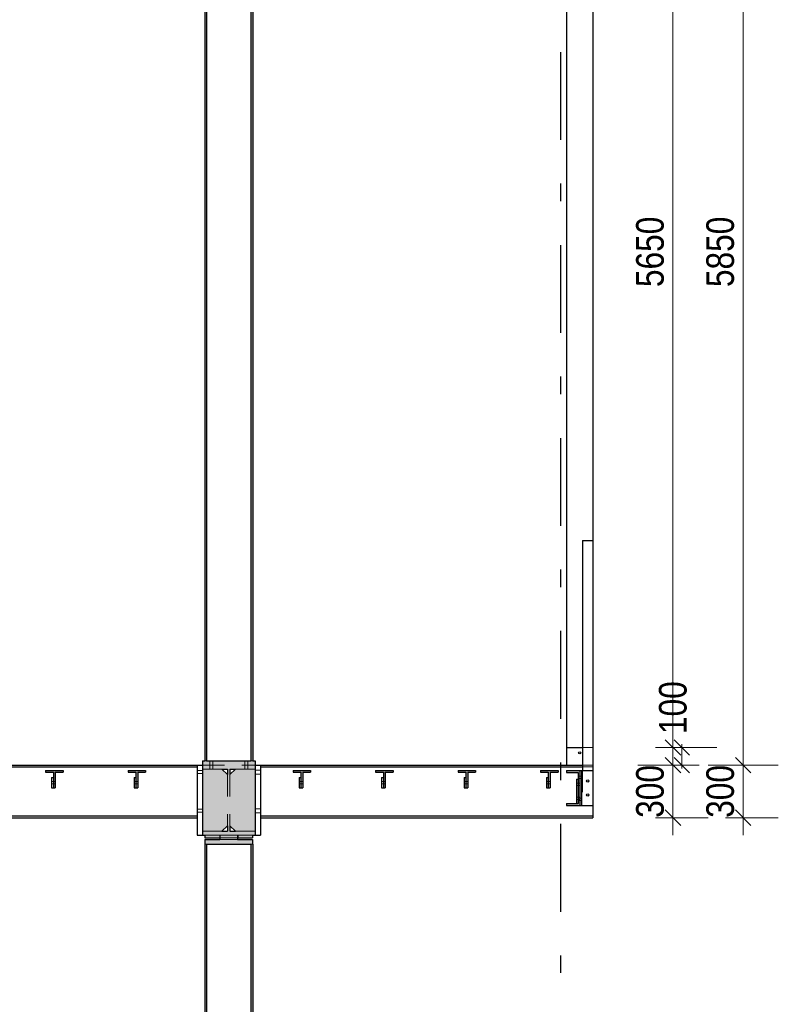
# Model space of a CAD drawing. Header units: millimetres. Extents: x -39 to 84, y 0 to 66.
# Tile 40 of 92: x 9.78 to 14.1, y 6.07 to 11.68. Entities that reach past the tile are written whole.
import ezdxf

# ---------------------------------------------------------------- set-up
doc = ezdxf.new("R2010")
doc.units = ezdxf.units.MM
doc.linetypes.add('DASHDOTX2', pattern=[2, 1, -0.5, 0, -0.5])
doc.linetypes.add('HIDDEN', pattern=[0.375, 0.25, -0.125])
for name, color, linetype, lineweight in [('01_Neubau Raumschraffuren', 7, 'Continuous', 20), ('Achsen', 7, 'Continuous', 20), ('Geschnittene Kanten', 7, 'Continuous', 20), ('Schraffuren', 7, 'Continuous', 20)]:
    doc.layers.add(name, color=color, linetype=linetype, lineweight=lineweight)
doc.styles.add('Arial Narrow', font='ARIALN.TTF')
doc.dimstyles.new('Arch_Strakon_dimstyle', dxfattribs={"dimtxt": 15.75, "dimasz": 1, "dimexe": 1.25, "dimexo": 0.0625, "dimgap": 1, "dimtad": 0, "dimdec": 5, "dimzin": 12, "dimdsep": 46, "dimtxsty": 'Arial Narrow', "dimblk": 'Arrowhead_Tick', "dimsah": 1, "dimcen": 0, "dimse1": 1, "dimse2": 1, "dimclrd": 6, "dimclrt": 2, "dimazin": 0, "dimtfac": 1, "dimtdec": 4, "dimtmove": 0, "dimatfit": 3, "dimldrblk": 'NONE', "dimfxl": 1, "dimtvp": 1, "dimtolj": 1, "dimtzin": 0, "dimlwd": 13, "dimarcsym": 2})

# ---------------------------------------------------------------- blocks, each defined once
blk = doc.blocks.new('Arrowhead_Tick')
at = {"color": 0, "linetype": 'Continuous', "lineweight": -2}
for p, q in [((0, 20), (0, -10)), ((-1, 0), (0, 0)), ((10, 0), (0, 0))]:
    blk.add_line(p, q, dxfattribs=at)
at = {"color": 2, "linetype": 'Continuous', "lineweight": 35}
blk.add_line((4.42, 4.42), (-4.42, -4.42), dxfattribs=at)
blk = doc.blocks.new('*D203')
at = {"layer": '01_Neubau Raumschraffuren', "color": 6, "linetype": 'Continuous', "lineweight": 13}
blk.add_line((13.5, 7.1457), (13.5, 7.4257), dxfattribs=at)
at = {"layer": 'Defpoints', "color": 0}
for p in [(13.0439, 7.4357), (13.5, 7.4357), (13.0439, 7.1357)]:
    blk.add_point(p, dxfattribs=at)
at = {"layer": '01_Neubau Raumschraffuren', "color": 6, "lineweight": 13, "xscale": 0.01, "yscale": 0.01, "zscale": 0.01}
for p, rotation in [((13.5, 7.4357), 90), ((13.5, 7.1357), 270)]:
    blk.add_blockref('Arrowhead_Tick', p, dxfattribs=dict(at, rotation=rotation))
at = {"layer": '01_Neubau Raumschraffuren', "color": 2, "lineweight": 35, "insert": (13.3696, 7.2857), "char_height": 0.1575, "attachment_point": 5, "rotation": 90, "style": 'Arial Narrow'}
blk.add_mtext('\\A1;300', dxfattribs=at)
blk = doc.blocks.new('_None')
blk = doc.blocks.new('*D204')
at = {"layer": '01_Neubau Raumschraffuren', "color": 6, "linetype": 'Continuous', "lineweight": 13}
for p, q in [((13.55, 7.5457), (13.55, 7.5557)), ((13.55, 7.4357), (13.55, 7.5357)), ((13.55, 7.4257), (13.55, 7.4157))]:
    blk.add_line(p, q, dxfattribs=at)
at = {"layer": 'Defpoints', "color": 0}
for p in [(13.0439, 7.5357), (13.55, 7.5357), (13.0439, 7.4357)]:
    blk.add_point(p, dxfattribs=at)
at = {"layer": '01_Neubau Raumschraffuren', "color": 6, "lineweight": 13, "xscale": 0.01, "yscale": 0.01, "zscale": 0.01}
for p, rotation in [((13.55, 7.5357), 270), ((13.55, 7.4357), 90)]:
    blk.add_blockref('Arrowhead_Tick', p, dxfattribs=dict(at, rotation=rotation))
at = {"layer": '01_Neubau Raumschraffuren', "color": 2, "lineweight": 35, "insert": (13.5, 7.7633), "char_height": 0.1575, "attachment_point": 5, "rotation": 90, "style": 'Arial Narrow'}
blk.add_mtext('\\A1;100', dxfattribs=at)
blk = doc.blocks.new('*D205')
at = {"layer": '01_Neubau Raumschraffuren', "color": 6, "linetype": 'Continuous', "lineweight": 13}
blk.add_line((13.5, 7.5457), (13.5, 13.1767), dxfattribs=at)
at = {"layer": 'Defpoints', "color": 0}
for p in [(13.0439, 13.1867), (13.5, 13.1867), (13.0439, 7.5357)]:
    blk.add_point(p, dxfattribs=at)
at = {"layer": '01_Neubau Raumschraffuren', "color": 6, "lineweight": 13, "xscale": 0.01, "yscale": 0.01, "zscale": 0.01}
for p, rotation in [((13.5, 13.1867), 90), ((13.5, 7.5357), 270)]:
    blk.add_blockref('Arrowhead_Tick', p, dxfattribs=dict(at, rotation=rotation))
at = {"layer": '01_Neubau Raumschraffuren', "color": 2, "lineweight": 35, "insert": (13.3696, 10.3612), "char_height": 0.1575, "attachment_point": 5, "rotation": 90, "style": 'Arial Narrow'}
blk.add_mtext('\\A1;5650', dxfattribs=at)
blk = doc.blocks.new('*D208')
at = {"layer": '01_Neubau Raumschraffuren', "color": 6, "linetype": 'Continuous', "lineweight": 13}
blk.add_line((13.9, 7.1457), (13.9, 7.4257), dxfattribs=at)
at = {"layer": 'Defpoints', "color": 0}
for p in [(13.0439, 7.4357), (13.9, 7.4357), (13.0439, 7.1357)]:
    blk.add_point(p, dxfattribs=at)
at = {"layer": '01_Neubau Raumschraffuren', "color": 6, "lineweight": 13, "xscale": 0.01, "yscale": 0.01, "zscale": 0.01}
for p, rotation in [((13.9, 7.4357), 90), ((13.9, 7.1357), 270)]:
    blk.add_blockref('Arrowhead_Tick', p, dxfattribs=dict(at, rotation=rotation))
at = {"layer": '01_Neubau Raumschraffuren', "color": 2, "lineweight": 35, "insert": (13.7696, 7.2857), "char_height": 0.1575, "attachment_point": 5, "rotation": 90, "style": 'Arial Narrow'}
blk.add_mtext('\\A1;300', dxfattribs=at)
blk = doc.blocks.new('*D209')
at = {"layer": '01_Neubau Raumschraffuren', "color": 6, "linetype": 'Continuous', "lineweight": 13}
blk.add_line((13.9, 7.4457), (13.9, 13.2767), dxfattribs=at)
at = {"layer": 'Defpoints', "color": 0}
for p in [(13.0439, 13.2867), (13.9, 13.2867), (13.0439, 7.4357)]:
    blk.add_point(p, dxfattribs=at)
at = {"layer": '01_Neubau Raumschraffuren', "color": 6, "lineweight": 13, "xscale": 0.01, "yscale": 0.01, "zscale": 0.01}
for p, rotation in [((13.9, 13.2867), 90), ((13.9, 7.4357), 270)]:
    blk.add_blockref('Arrowhead_Tick', p, dxfattribs=dict(at, rotation=rotation))
at = {"layer": '01_Neubau Raumschraffuren', "color": 2, "lineweight": 35, "insert": (13.7696, 10.3612), "char_height": 0.1575, "attachment_point": 5, "rotation": 90, "style": 'Arial Narrow'}
blk.add_mtext('\\A1;5850', dxfattribs=at)

msp = doc.modelspace()

# ---------------------------------------------------------------- hatches: boundary and pattern name
at = {"layer": 'Schraffuren', "lineweight": 13, "true_color": 0x4682b4}
for points in [[(10.8323704, 7.4607394), (10.8423704, 7.4607394), (10.8423704, 13.1367394), (10.8323704, 13.1367394)], [(11.0953704, 7.4607394), (11.1053704, 7.4607394), (11.1053704, 13.1367394), (11.0953704, 13.1367394)], [(10.9300733, 7.0597394), (10.9620733, 7.0897394), (10.9620733, 7.3817394), (10.9300733, 7.4117394), (10.8188233, 7.4117394), (10.8188233, 7.0597394)], [(10.8189175, 7.4357394), (11.1189175, 7.4357394), (11.1189175, 7.4607394), (10.8189175, 7.4607394)], [(10.8189175, 7.0357394), (11.1189175, 7.0357394), (11.1189175, 7.0597394), (10.9756675, 7.0597394), (10.9756675, 7.4117394), (11.1189175, 7.4117394), (11.1189175, 7.4357394), (10.8189175, 7.4357394), (10.8189175, 7.4117394), (10.9621675, 7.4117394), (10.9621675, 7.0597394), (10.8189175, 7.0597394)], [(11.0076675, 7.0597394), (11.1189175, 7.0597394), (11.1189175, 7.4117394), (11.0076675, 7.4117394), (10.9756675, 7.3817394), (10.9756675, 7.0897394)], [(9.9807224, 7.3947394), (10.0252224, 7.3947394), (10.0252224, 7.4057394), (9.9252224, 7.4057394), (9.9252224, 7.3947394), (9.9697224, 7.3947394), (9.9697224, 7.3057394), (9.9807224, 7.3057394)], [(10.4507239, 7.3947394), (10.4952239, 7.3947394), (10.4952239, 7.4057394), (10.3952239, 7.4057394), (10.3952239, 7.3947394), (10.4397239, 7.3947394), (10.4397239, 7.3057394), (10.4507239, 7.3057394)], [(11.3907239, 7.3947394), (11.4352239, 7.3947394), (11.4352239, 7.4057394), (11.3352239, 7.4057394), (11.3352239, 7.3947394), (11.3797239, 7.3947394), (11.3797239, 7.3057394), (11.3907239, 7.3057394)], [(11.8607239, 7.3947394), (11.9052239, 7.3947394), (11.9052239, 7.4057394), (11.8052239, 7.4057394), (11.8052239, 7.3947394), (11.8497239, 7.3947394), (11.8497239, 7.3057394), (11.8607239, 7.3057394)], [(12.3307239, 7.3947394), (12.3752239, 7.3947394), (12.3752239, 7.4057394), (12.2752239, 7.4057394), (12.2752239, 7.3947394), (12.3197239, 7.3947394), (12.3197239, 7.3057394), (12.3307239, 7.3057394)], [(12.8007239, 7.3947394), (12.8452239, 7.3947394), (12.8452239, 7.4057394), (12.7452239, 7.4057394), (12.7452239, 7.3947394), (12.7897239, 7.3947394), (12.7897239, 7.3057394), (12.8007239, 7.3057394)], [(12.9689175, 7.2057394), (12.9689175, 7.4057394), (12.8939175, 7.4057394), (12.8939175, 7.3942394), (12.9604175, 7.3942394), (12.9604175, 7.2172394), (12.8939175, 7.2172394), (12.8939175, 7.2057394)], [(10.8328957, 7.0207394), (10.9178704, 7.0207394), (10.9178704, 7.0357394), (10.8328957, 7.0357394)], [(10.9188704, 7.0107394), (11.0188704, 7.0107394), (11.0188704, 7.0357394), (10.9188704, 7.0357394)], [(11.0198704, 7.0207394), (11.1048451, 7.0207394), (11.1048451, 7.0357394), (11.0198704, 7.0357394)], [(10.8323704, 1.8907382), (10.8423704, 1.8907382), (10.8423704, 6.9857394), (10.8323704, 6.9857394)], [(10.8328957, 6.9857394), (11.1048451, 6.9857394), (11.1048451, 7.0107394), (10.8328957, 7.0107394)], [(11.0953704, 1.8907382), (11.1053704, 1.8907382), (11.1053704, 6.9857394), (11.0953704, 6.9857394)]]:
    msp.add_hatch(color=145, dxfattribs=at).paths.add_polyline_path(points)

# ---------------------------------------------------------------- linework, layer by layer
at = {"color": 3, "linetype": 'Continuous', "lineweight": 25}
for p, q in [((12.8939175, 13.1867405), (12.8939175, 7.5357394)), ((13.0439175, 13.1867405), (13.0439175, 8.7157394)), ((12.9839175, 8.7157394), (12.9839175, 7.4057465)), ((12.9839175, 8.7157394), (13.0439175, 8.7157394)), ((13.0439175, 8.7157394), (13.0439175, 7.4057394)), ((12.8939175, 7.5357394), (12.8939175, 7.4357394)), ((12.8939175, 7.5357394), (12.9839175, 7.5357394)), ((9.1689175, 7.4357405), (10.7889175, 7.4357405)), ((9.1689175, 7.4250405), (10.7889175, 7.4250405)), ((10.7889175, 7.4357405), (10.8039175, 7.4357405)), ((10.7889175, 7.4357394), (10.7889175, 7.0357394)), ((10.8039175, 7.4357405), (10.8189175, 7.4357405)), ((11.1189175, 7.4357405), (11.1339175, 7.4357405)), ((11.1339175, 7.4357405), (11.1489175, 7.4357405)), ((11.1489175, 7.4357405), (12.9839175, 7.4357405)), ((11.1489175, 7.4357394), (11.1489175, 7.0357394)), ((11.1489175, 7.4250405), (12.9839175, 7.4250405)), ((9.9597224, 7.3657394), (9.9597224, 7.3057394)), ((9.9597224, 7.3657394), (9.9697224, 7.3657394)), ((10.4297239, 7.3657394), (10.4297239, 7.3057394)), ((10.4297239, 7.3657394), (10.4397239, 7.3657394)), ((11.3697239, 7.3657394), (11.3697239, 7.3057394)), ((11.3697239, 7.3657394), (11.3797239, 7.3657394)), ((11.8397239, 7.3657394), (11.8397239, 7.3057394)), ((11.8397239, 7.3657394), (11.8497239, 7.3657394)), ((12.3097239, 7.3657394), (12.3097239, 7.3057394)), ((12.3097239, 7.3657394), (12.3197239, 7.3657394)), ((12.7797239, 7.3657394), (12.7797239, 7.3057394)), ((12.7797239, 7.3657394), (12.7897239, 7.3657394)), ((12.9504175, 7.3557394), (12.9504175, 7.2172394)), ((12.9504175, 7.3557394), (12.9604175, 7.3557394)), ((12.9689175, 7.4057465), (12.9789175, 7.4057465)), ((12.9789175, 7.4057465), (13.0439175, 7.4057465)), ((12.9789175, 7.4057394), (12.9789175, 7.2057394)), ((13.0439175, 7.4057394), (13.0439175, 7.2057394)), ((9.9597224, 7.3057394), (9.9697224, 7.3057394)), ((10.4297239, 7.3057394), (10.4397239, 7.3057394)), ((11.3697239, 7.3057394), (11.3797239, 7.3057394)), ((11.8397239, 7.3057394), (11.8497239, 7.3057394)), ((12.3097239, 7.3057394), (12.3197239, 7.3057394)), ((12.7797239, 7.3057394), (12.7897239, 7.3057394)), ((12.9689175, 7.2057394), (12.9789175, 7.2057394)), ((12.9789175, 7.2057394), (13.0439175, 7.2057394)), ((13.0439175, 7.2057394), (13.0439175, 7.1464394)), ((9.1689175, 7.1464405), (10.7889175, 7.1464405)), ((9.1689175, 7.1357405), (10.7889175, 7.1357405)), ((11.1489175, 7.1464405), (13.0439175, 7.1464405)), ((11.1489175, 7.1357405), (13.0439175, 7.1357405)), ((13.0439175, 7.1464394), (13.0439175, 7.1357394)), ((10.7889175, 7.0357394), (10.8039175, 7.0357394)), ((10.8039175, 7.0357394), (10.8189175, 7.0357394)), ((10.9178704, 7.0207394), (10.9188704, 7.0207394)), ((11.0188704, 7.0207394), (11.0198704, 7.0207394)), ((11.1189175, 7.0357394), (11.1339175, 7.0357394)), ((11.1339175, 7.0357394), (11.1489175, 7.0357394))]:
    msp.add_line(p, q, dxfattribs=at)
for centre, radius in [((12.9689175, 7.5057394), 0.0065), ((13.0139175, 7.3457394), 0.00652), ((13.0139175, 7.2657394), 0.00652)]:
    msp.add_circle(centre, radius, dxfattribs=at)
at = {"layer": '01_Neubau Raumschraffuren', "color": 6, "linetype": 'HIDDEN', "lineweight": 13, "ltscale": 0.5}
for p, q in [((12.9839175, 7.5357394), (13.0439175, 7.5357394)), ((10.8188233, 7.4117394), (10.9300733, 7.4117394)), ((10.8189175, 7.4357405), (11.1189175, 7.4357405)), ((10.8323704, 7.4607394), (10.8349932, 7.4607394)), ((10.8349932, 7.4607394), (10.8423704, 7.4607394)), ((10.8605376, 7.4607394), (10.8605376, 7.4357394)), ((10.8605376, 7.4357394), (10.8605376, 7.4117394)), ((10.8772974, 7.4607394), (10.8772974, 7.4357394)), ((10.8772974, 7.4357394), (10.8772974, 7.4117394)), ((11.0076675, 7.4117394), (11.1189175, 7.4117394)), ((11.0605376, 7.4607394), (11.0605376, 7.4357394)), ((11.0605376, 7.4357394), (11.0605376, 7.4117394)), ((11.0772974, 7.4607394), (11.0772974, 7.4357394)), ((11.0772974, 7.4357394), (11.0772974, 7.4117394)), ((11.0953704, 7.4607394), (11.1027476, 7.4607394)), ((11.1027476, 7.4607394), (11.1053704, 7.4607394)), ((12.9839175, 7.4357405), (13.0439175, 7.4357405)), ((12.9839175, 7.4250405), (13.0439175, 7.4250405)), ((10.7889175, 7.4042394), (10.8039175, 7.4042394)), ((10.7889175, 7.3872394), (10.8039175, 7.3872394)), ((10.8039175, 7.4042394), (10.8189175, 7.4042394)), ((10.8039175, 7.3872394), (10.8189175, 7.3872394)), ((10.9621675, 7.3817394), (10.9621675, 7.0897394)), ((10.9756675, 7.3817394), (10.9756675, 7.0897394)), ((11.1189175, 7.4072394), (11.1339175, 7.4072394)), ((11.1189175, 7.3842394), (11.1339175, 7.3842394)), ((11.1339175, 7.4072394), (11.1489175, 7.4072394)), ((11.1339175, 7.3842394), (11.1489175, 7.3842394)), ((12.9604175, 7.3722394), (12.9689175, 7.3722394)), ((12.9604175, 7.3592394), (12.9689175, 7.3592394)), ((12.9689175, 7.3722394), (12.9789175, 7.3722394)), ((12.9689175, 7.3592394), (12.9789175, 7.3592394)), ((12.9839175, 7.4057465), (12.9839175, 7.2057394)), ((9.9597224, 7.3417706), (9.9697224, 7.3417707)), ((9.9597224, 7.3297706), (9.9697224, 7.3297707)), ((9.9697224, 7.3417707), (9.9807224, 7.3417709)), ((9.9697224, 7.3297707), (9.9807224, 7.3297709)), ((10.4297239, 7.3417769), (10.4397239, 7.341777)), ((10.4297239, 7.3297769), (10.4397239, 7.329777)), ((10.4397239, 7.341777), (10.4507239, 7.3417772)), ((10.4397239, 7.329777), (10.4507239, 7.3297772)), ((11.3697239, 7.3417895), (11.3797239, 7.3417896)), ((11.3697239, 7.3297895), (11.3797239, 7.3297896)), ((11.3797239, 7.3417896), (11.3907239, 7.3417898)), ((11.3797239, 7.3297896), (11.3907239, 7.3297898)), ((11.8397239, 7.3417958), (11.8497239, 7.3417959)), ((11.8397239, 7.3297958), (11.8497239, 7.3297959)), ((11.8497239, 7.3417959), (11.8607239, 7.3417961)), ((11.8497239, 7.3297959), (11.8607239, 7.3297961)), ((12.3097239, 7.3418021), (12.3197239, 7.3418022)), ((12.3097239, 7.3298021), (12.3197239, 7.3298022)), ((12.3197239, 7.3418022), (12.3307239, 7.3418024)), ((12.3197239, 7.3298022), (12.3307239, 7.3298024)), ((12.7797239, 7.3418084), (12.7897239, 7.3418085)), ((12.7797239, 7.3298084), (12.7897239, 7.3298085)), ((12.7897239, 7.3418085), (12.8007239, 7.3418087)), ((12.7897239, 7.3298085), (12.8007239, 7.3298087)), ((12.9504175, 7.3322394), (12.9604175, 7.3322394)), ((12.9504175, 7.3192394), (12.9604175, 7.3192394)), ((12.9604175, 7.3322394), (12.9689175, 7.3322394)), ((12.9604175, 7.3192394), (12.9689175, 7.3192394)), ((12.9504175, 7.2522394), (12.9604175, 7.2522394)), ((12.9604175, 7.2522394), (12.9689175, 7.2522394)), ((12.9604175, 7.2472394), (12.9689175, 7.2472394)), ((12.9689175, 7.2472394), (12.9789175, 7.2472394)), ((10.7889175, 7.1842394), (10.8039175, 7.1842394)), ((10.8039175, 7.1842394), (10.8189175, 7.1842394)), ((11.1189175, 7.1872394), (11.1339175, 7.1872394)), ((11.1339175, 7.1872394), (11.1489175, 7.1872394)), ((12.9504175, 7.2392394), (12.9604175, 7.2392394)), ((12.9504175, 7.2172394), (12.9504175, 7.2157394)), ((12.9504175, 7.2157394), (12.9604175, 7.2157394)), ((12.9604175, 7.2392394), (12.9689175, 7.2392394)), ((12.9604175, 7.2342394), (12.9689175, 7.2342394)), ((12.9604175, 7.2172394), (12.9604175, 7.2157394)), ((12.9689175, 7.2342394), (12.9789175, 7.2342394)), ((10.7889175, 7.1672394), (10.8039175, 7.1672394)), ((10.8039175, 7.1672394), (10.8189175, 7.1672394)), ((11.1189175, 7.1642394), (11.1339175, 7.1642394)), ((11.1339175, 7.1642394), (11.1489175, 7.1642394)), ((10.8188233, 7.0597394), (10.9300733, 7.0597394)), ((10.8328957, 7.0357394), (10.8336966, 7.0357394)), ((10.8336966, 7.0357394), (10.8391689, 7.0357394)), ((10.8391689, 7.0357394), (10.8496256, 7.0357394)), ((10.8496256, 7.0357394), (10.8646648, 7.0357394)), ((10.8646648, 7.0357394), (10.8837085, 7.0357394)), ((10.8837085, 7.0357394), (10.9060249, 7.0357394)), ((10.9060249, 7.0357394), (10.9178704, 7.0357394)), ((10.9188704, 7.0357394), (10.9226765, 7.0357394)), ((10.9188704, 7.0207394), (10.9217526, 7.0207394)), ((10.9217526, 7.0207394), (10.932808, 7.0207394)), ((10.9226765, 7.0357394), (10.9335151, 7.0357394)), ((10.932808, 7.0207394), (10.9493536, 7.0207394)), ((10.9335151, 7.0357394), (10.9497363, 7.0357394)), ((10.9493536, 7.0207394), (10.9688704, 7.0207394)), ((10.9497363, 7.0357394), (10.9688704, 7.0357394)), ((10.9688704, 7.0357394), (10.9880046, 7.0357394)), ((10.9688704, 7.0207394), (10.9883873, 7.0207394)), ((10.9880046, 7.0357394), (11.0042258, 7.0357394)), ((10.9883873, 7.0207394), (11.0049329, 7.0207394)), ((11.0042258, 7.0357394), (11.0150644, 7.0357394)), ((11.0049329, 7.0207394), (11.0159883, 7.0207394)), ((11.0076675, 7.0597394), (11.1189175, 7.0597394)), ((11.0150644, 7.0357394), (11.0188704, 7.0357394)), ((11.0159883, 7.0207394), (11.0188704, 7.0207394)), ((11.0198704, 7.0357394), (11.034214, 7.0357394)), ((11.034214, 7.0357394), (11.056222, 7.0357394)), ((11.056222, 7.0357394), (11.0748731, 7.0357394)), ((11.0748731, 7.0357394), (11.0894505, 7.0357394)), ((11.0894505, 7.0357394), (11.0993942, 7.0357394)), ((11.0993942, 7.0357394), (11.1043219, 7.0357394)), ((11.1043219, 7.0357394), (11.1048451, 7.0357394)), ((10.8328957, 6.9857394), (10.8335425, 6.9857394)), ((10.8335425, 6.9857394), (10.8339327, 6.9857394)), ((10.8339327, 6.9857394), (10.8388771, 6.9857394)), ((10.8388771, 6.9857394), (10.83962, 6.9857394)), ((10.83962, 6.9857394), (10.8423704, 6.9857394)), ((10.9188704, 7.0107394), (10.9226765, 7.0107394)), ((10.9226765, 7.0107394), (10.9335151, 7.0107394)), ((10.9335151, 7.0107394), (10.9497363, 7.0107394)), ((10.9497363, 7.0107394), (10.9688704, 7.0107394)), ((10.9688704, 7.0107394), (10.9880046, 7.0107394)), ((10.9880046, 7.0107394), (11.0042258, 7.0107394)), ((11.0042258, 7.0107394), (11.0150644, 7.0107394)), ((11.0150644, 7.0107394), (11.0188704, 7.0107394)), ((11.0953704, 6.9857394), (11.0988638, 6.9857394)), ((11.0988638, 6.9857394), (11.0996067, 6.9857394)), ((11.0996067, 6.9857394), (11.104059, 6.9857394)), ((11.104059, 6.9857394), (11.1044226, 6.9857394)), ((11.1044226, 6.9857394), (11.1048451, 6.9857394))]:
    msp.add_line(p, q, dxfattribs=at)
at = {"layer": 'Achsen', "color": 3, "linetype": 'DASHDOTX2', "lineweight": 25, "ltscale": 0.5}
msp.add_line((12.8588704, 14.8001569), (12.8588704, 6.2514419), dxfattribs=at)
at = {"layer": 'Geschnittene Kanten', "color": 3, "linetype": 'Continuous', "lineweight": 25}
for p, q in [((10.8323704, 13.1367394), (10.8323704, 7.4607394)), ((10.8423704, 13.1367394), (10.8423704, 7.4607394)), ((11.0953704, 13.1367394), (11.0953704, 7.4607394)), ((11.1053704, 13.1367394), (11.1053704, 7.4607394)), ((10.8189175, 7.4607394), (10.8189175, 7.4357394)), ((10.8189175, 7.4607394), (10.8323704, 7.4607394)), ((10.8189175, 7.4357394), (10.8189175, 7.4117394)), ((10.8189175, 7.4117394), (10.8189175, 7.0597394)), ((10.8423704, 7.4607394), (11.0953704, 7.4607394)), ((10.9620733, 7.3817394), (10.9300733, 7.4117394)), ((10.9300733, 7.4117394), (10.9621675, 7.4117394)), ((10.9621675, 7.4117394), (10.9621675, 7.3817394)), ((10.9756675, 7.4117394), (10.9756675, 7.3817394)), ((11.0076675, 7.4117394), (10.9756675, 7.3817394)), ((10.9756675, 7.4117394), (11.0076675, 7.4117394)), ((11.1053704, 7.4607394), (11.1189175, 7.4607394)), ((11.1189175, 7.4607394), (11.1189175, 7.4357394)), ((11.1189175, 7.4357394), (11.1189175, 7.4117394)), ((11.1189175, 7.4117394), (11.1189175, 7.0597394)), ((9.9252224, 7.4057465), (10.0252224, 7.4057465)), ((9.9252224, 7.4057394), (9.9252224, 7.3947394)), ((9.9252224, 7.3947394), (9.9697224, 7.3947394)), ((9.9697224, 7.3947394), (9.9697224, 7.3057394)), ((9.9807224, 7.3947394), (9.9807224, 7.3057394)), ((9.9807224, 7.3947394), (10.0252224, 7.3947394)), ((10.0252224, 7.4057394), (10.0252224, 7.3947394)), ((10.3952239, 7.4057465), (10.4952239, 7.4057465)), ((10.3952239, 7.4057394), (10.3952239, 7.3947394)), ((10.3952239, 7.3947394), (10.4397239, 7.3947394)), ((10.4397239, 7.3947394), (10.4397239, 7.3057394)), ((10.4507239, 7.3947394), (10.4507239, 7.3057394)), ((10.4507239, 7.3947394), (10.4952239, 7.3947394)), ((10.4952239, 7.4057394), (10.4952239, 7.3947394)), ((11.3352239, 7.4057465), (11.4352239, 7.4057465)), ((11.3352239, 7.4057394), (11.3352239, 7.3947394)), ((11.3352239, 7.3947394), (11.3797239, 7.3947394)), ((11.3797239, 7.3947394), (11.3797239, 7.3057394)), ((11.3907239, 7.3947394), (11.3907239, 7.3057394)), ((11.3907239, 7.3947394), (11.4352239, 7.3947394)), ((11.4352239, 7.4057394), (11.4352239, 7.3947394)), ((11.8052239, 7.4057465), (11.9052239, 7.4057465)), ((11.8052239, 7.4057394), (11.8052239, 7.3947394)), ((11.8052239, 7.3947394), (11.8497239, 7.3947394)), ((11.8497239, 7.3947394), (11.8497239, 7.3057394)), ((11.8607239, 7.3947394), (11.8607239, 7.3057394)), ((11.8607239, 7.3947394), (11.9052239, 7.3947394)), ((11.9052239, 7.4057394), (11.9052239, 7.3947394)), ((12.2752239, 7.4057465), (12.3752239, 7.4057465)), ((12.2752239, 7.4057394), (12.2752239, 7.3947394)), ((12.2752239, 7.3947394), (12.3197239, 7.3947394)), ((12.3197239, 7.3947394), (12.3197239, 7.3057394)), ((12.3307239, 7.3947394), (12.3307239, 7.3057394)), ((12.3307239, 7.3947394), (12.3752239, 7.3947394)), ((12.3752239, 7.4057394), (12.3752239, 7.3947394)), ((12.7452239, 7.4057465), (12.8452239, 7.4057465)), ((12.7452239, 7.4057394), (12.7452239, 7.3947394)), ((12.7452239, 7.3947394), (12.7897239, 7.3947394)), ((12.7897239, 7.3947394), (12.7897239, 7.3057394)), ((12.8007239, 7.3947394), (12.8007239, 7.3057394)), ((12.8007239, 7.3947394), (12.8452239, 7.3947394)), ((12.8452239, 7.4057394), (12.8452239, 7.3947394)), ((12.8939175, 7.4057465), (12.9689175, 7.4057465)), ((12.8939175, 7.4057394), (12.8939175, 7.3942394)), ((12.8939175, 7.3942394), (12.9604175, 7.3942394)), ((12.9604175, 7.3942394), (12.9604175, 7.2172394)), ((12.9689175, 7.4057394), (12.9689175, 7.2057394)), ((9.9697224, 7.3057394), (9.9807224, 7.3057394)), ((10.4397239, 7.3057394), (10.4507239, 7.3057394)), ((11.3797239, 7.3057394), (11.3907239, 7.3057394)), ((11.8497239, 7.3057394), (11.8607239, 7.3057394)), ((12.3197239, 7.3057394), (12.3307239, 7.3057394)), ((12.7897239, 7.3057394), (12.8007239, 7.3057394)), ((12.8939175, 7.2172394), (12.8939175, 7.2057394)), ((12.8939175, 7.2172394), (12.9604175, 7.2172394)), ((12.8939175, 7.2057394), (12.9689175, 7.2057394)), ((10.9620733, 7.0897394), (10.9300733, 7.0597394)), ((10.9621675, 7.0897394), (10.9621675, 7.0597394)), ((10.9756675, 7.0897394), (10.9756675, 7.0597394)), ((11.0076675, 7.0597394), (10.9756675, 7.0897394)), ((10.8189175, 7.0597394), (10.8189175, 7.0357394)), ((10.8189175, 7.0357394), (10.8328957, 7.0357394)), ((10.8328957, 7.0357394), (10.8328957, 7.0207394)), ((10.8328957, 7.0207394), (10.9178704, 7.0207394)), ((10.9178704, 7.0357394), (10.9178704, 7.0207394)), ((10.9178704, 7.0357394), (10.9188704, 7.0357394)), ((10.9188704, 7.0357394), (10.9188704, 7.0107394)), ((10.9300733, 7.0597394), (10.9621675, 7.0597394)), ((10.9756675, 7.0597394), (11.0076675, 7.0597394)), ((11.0188704, 7.0357394), (11.0188704, 7.0107394)), ((11.0188704, 7.0357394), (11.0198704, 7.0357394)), ((11.0198704, 7.0357394), (11.0198704, 7.0207394)), ((11.0198704, 7.0207394), (11.1048451, 7.0207394)), ((11.1048451, 7.0357394), (11.1048451, 7.0207394)), ((11.1048451, 7.0357394), (11.1189175, 7.0357394)), ((11.1189175, 7.0597394), (11.1189175, 7.0357394)), ((10.8323704, 6.9857394), (10.8323704, 1.8907382)), ((10.8323704, 6.9857394), (10.8328957, 6.9857394)), ((10.8328957, 7.0107394), (10.8328957, 6.9857394)), ((10.8328957, 7.0107394), (10.9188704, 7.0107394)), ((10.8423704, 6.9857394), (10.8423704, 1.8907382)), ((10.8423704, 6.9857394), (11.0953704, 6.9857394)), ((11.0188704, 7.0107394), (11.1048451, 7.0107394)), ((11.0953704, 6.9857394), (11.0953704, 1.8907382)), ((11.1048451, 7.0107394), (11.1048451, 6.9857394)), ((11.1048451, 6.9857394), (11.1053704, 6.9857394)), ((11.1053704, 6.9857394), (11.1053704, 1.8907382))]:
    msp.add_line(p, q, dxfattribs=at)

# ---------------------------------------------------------------- dimensions: what is measured, and where the dimension line sits
at = {"layer": '01_Neubau Raumschraffuren', "lineweight": 35}
for base, p1, p2, text, override, picture, middle in [((13.9, 13.2867405), (13.0439175, 7.4357405), (13.0439175, 13.2867405), '5850', {"dimscale": 0.01, "dimtxt": 15.75, "dimasz": 1, "dimgap": 5, "dimtad": 1, "dimjust": 0, "dimtih": 0, "dimtoh": 0, "dimdec": 6, "dimdsep": 46, "dimtxsty": 'Arial Narrow', "dimclrd": 6, "dimclrt": 2, "dimtix": 1, "dimtofl": 255, "dimtmove": 0, "dimatfit": 2, "dimfxl": 0, "dimfxlon": 0, "dimtvp": 31.746032, "dimlwd": 13}, '*D209', (13.9, 10.3612405)), ((13.5, 13.1867405), (13.0439175, 7.5357394), (13.0439175, 13.1867405), '5650', {"dimscale": 0.01, "dimtxt": 15.75, "dimasz": 1, "dimgap": 5, "dimtad": 1, "dimjust": 0, "dimtih": 0, "dimtoh": 0, "dimdec": 6, "dimdsep": 46, "dimtxsty": 'Arial Narrow', "dimclrd": 6, "dimclrt": 2, "dimtix": 1, "dimtofl": 255, "dimtmove": 0, "dimatfit": 2, "dimfxl": 0, "dimfxlon": 0, "dimtvp": 31.746032, "dimlwd": 13}, '*D205', (13.5, 10.3612399)), ((13.55, 7.5357394), (13.0439175, 7.4357405), (13.0439175, 7.5357394), '100', {"dimscale": 0.01, "dimtxt": 15.75, "dimasz": 1, "dimgap": 5, "dimtad": 1, "dimjust": 4, "dimtih": 0, "dimtoh": 0, "dimdec": 6, "dimdsep": 46, "dimtxsty": 'Arial Narrow', "dimclrd": 6, "dimclrt": 2, "dimtix": 0, "dimtofl": 255, "dimtmove": 2, "dimatfit": 2, "dimfxl": 0, "dimfxlon": 0, "dimtvp": 31.746032, "dimlwd": 13}, '*D204', (13.5, 7.7633269)), ((13.5, 7.4357405), (13.0439175, 7.1357405), (13.0439175, 7.4357405), '300', {"dimscale": 0.01, "dimtxt": 15.75, "dimasz": 1, "dimgap": 5, "dimtad": 1, "dimjust": 0, "dimtih": 0, "dimtoh": 0, "dimdec": 6, "dimdsep": 46, "dimtxsty": 'Arial Narrow', "dimclrd": 6, "dimclrt": 2, "dimtix": 1, "dimtofl": 255, "dimtmove": 0, "dimatfit": 2, "dimfxl": 0, "dimfxlon": 0, "dimtvp": 31.746032, "dimlwd": 13}, '*D203', (13.5, 7.2857405)), ((13.9, 7.4357405), (13.0439175, 7.1357405), (13.0439175, 7.4357405), '300', {"dimscale": 0.01, "dimtxt": 15.75, "dimasz": 1, "dimgap": 5, "dimtad": 1, "dimjust": 0, "dimtih": 0, "dimtoh": 0, "dimdec": 6, "dimdsep": 46, "dimtxsty": 'Arial Narrow', "dimclrd": 6, "dimclrt": 2, "dimtix": 1, "dimtofl": 255, "dimtmove": 0, "dimatfit": 2, "dimfxl": 0, "dimfxlon": 0, "dimtvp": 31.746032, "dimlwd": 13}, '*D208', (13.9, 7.2857405))]:
    dim = msp.add_linear_dim(base=base, p1=p1, p2=p2, angle=90, text=text, dimstyle='Arch_Strakon_dimstyle', override=override, dxfattribs=at)
    dim.commit()
    dim.dimension.update_dxf_attribs({"geometry": picture, "text_midpoint": middle, "dimtype": 160})

doc.saveas('drawing.dxf')
